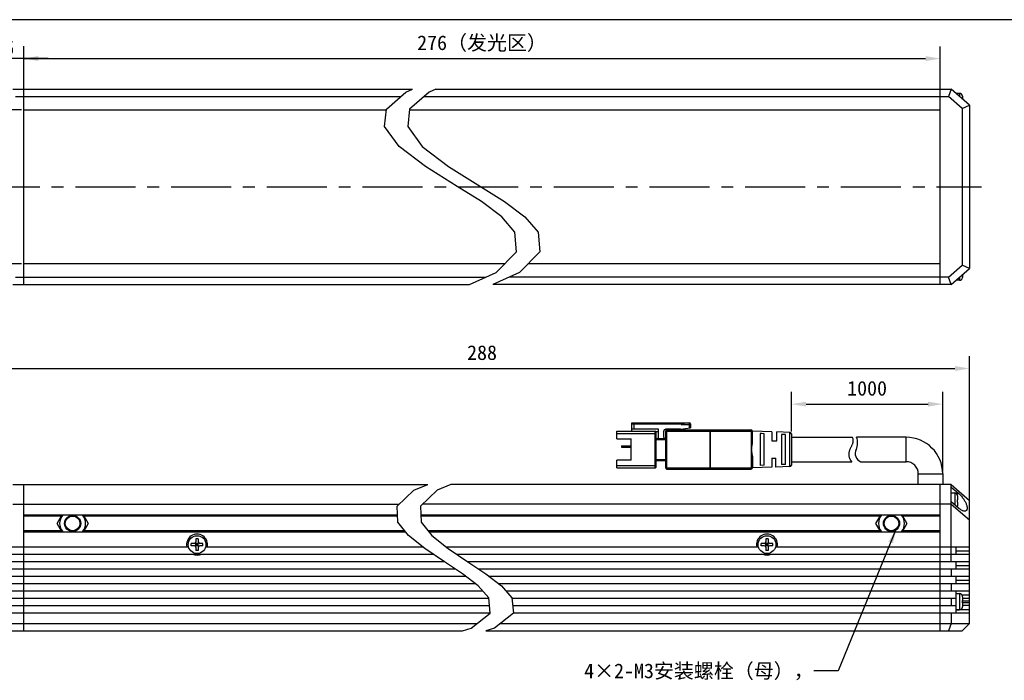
# Model space of a CAD drawing. Header units: millimetres. Extents: x 87 to 558, y 161 to 370.
# Tile 3 of 4: x 195 to 396, y 235 to 370. Entities that reach past the tile are written whole.
import ezdxf
from ezdxf.enums import TextEntityAlignment as Align

# ---------------------------------------------------------------- set-up
doc = ezdxf.new("R2010")
doc.units = ezdxf.units.MM
doc.header["$LTSCALE"] = 32.67
doc.header["$PDMODE"] = 3
doc.header["$PDSIZE"] = 8
doc.linetypes.add('CENTER', pattern=[0.6, 0.375, -0.075, 0.075, -0.075])
doc.layers.get('0').update_dxf_attribs({"linetype": 'CONTINUOUS'})
doc.layers.get('Defpoints').update_dxf_attribs({"linetype": 'CONTINUOUS'})
for name, color, linetype in [('00_COMPONENTS', 7, 'CONTINUOUS'), ('03_ALL_AXES', 7, 'CONTINUOUS'), ('50_ALL_DETAILS', 7, 'CONTINUOUS'), ('51__DRAFT_DIMS', 7, 'CONTINUOUS'), ('_X2_56FE5C42_X0__01_528', 7, 'CONTINUOUS')]:
    doc.layers.add(name, color=color, linetype=linetype)
doc.styles.get("Standard").update_dxf_attribs({"font": 'simfang.ttf'})
doc.dimstyles.new('DIMSTYLE_1', dxfattribs={"dimtxt": 3, "dimasz": 3, "dimexe": 2.5, "dimexo": 0.5, "dimgap": 0.75, "dimtad": 1, "dimdsep": 46, "dimtxsty": 'STANDARD', "dimblk": '_FILLED', "dimblk1": '_FILLED', "dimblk2": '_FILLED', "dimcen": 0.09, "dimclrt": 3, "dimazin": 2, "dimtp": 0.3, "dimtm": 0.3, "dimtfac": 1, "dimtofl": 0, "dimtmove": 0, "dimatfit": 3, "dimldrblk": '_FILLED', "dimfxl": 1, "dimtolj": 1, "dimarcsym": 0})
doc.dimstyles.new('DIMSTYLE_2', dxfattribs={"dimtxt": 3, "dimasz": 3, "dimexe": 2.5, "dimexo": 0.5, "dimgap": 0.75, "dimtad": 1, "dimdsep": 46, "dimtxsty": 'STANDARD', "dimblk": '_FILLED', "dimblk1": '_FILLED', "dimblk2": '_FILLED', "dimcen": 0.09, "dimclrt": 3, "dimazin": 2, "dimtp": 0.5, "dimtm": 0.5, "dimtfac": 1, "dimtofl": 0, "dimtmove": 0, "dimatfit": 3, "dimldrblk": '_FILLED', "dimfxl": 1, "dimtolj": 1, "dimarcsym": 0})
doc.dimstyles.new('DIMSTYLE_4', dxfattribs={"dimtxt": 3, "dimasz": 3, "dimexe": 2.5, "dimexo": 0.5, "dimgap": 0.75, "dimtad": 1, "dimdsep": 46, "dimtxsty": 'STANDARD', "dimblk": '_FILLED', "dimblk1": '_FILLED', "dimblk2": '_FILLED', "dimcen": 0.09, "dimclrt": 3, "dimazin": 2, "dimtp": 0.1, "dimtm": 0.1, "dimtfac": 1, "dimtofl": 0, "dimtmove": 0, "dimatfit": 3, "dimldrblk": '_FILLED', "dimfxl": 1, "dimtolj": 1, "dimarcsym": 0})
doc.dimstyles.get("Standard").update_dxf_attribs({"dimtxt": 3, "dimasz": 3, "dimexe": 2.5, "dimexo": 0.5, "dimtad": 1, "dimdsep": 46, "dimtxsty": 'STANDARD', "dimblk": '_FILLED', "dimblk1": '_FILLED', "dimblk2": '_FILLED', "dimcen": 0.09, "dimclrt": 3, "dimazin": 2, "dimtol": 1, "dimtp": 0.01, "dimtm": 0.01, "dimtfac": 1, "dimtofl": 0, "dimtmove": 0, "dimatfit": 3, "dimldrblk": '_FILLED', "dimfxl": 1, "dimtolj": 1, "dimarcsym": 0})

# ---------------------------------------------------------------- blocks, each defined once
blk = doc.blocks.new('_FILLED')
at = {"color": 0, "linetype": 'ByBlock'}
blk.add_solid([(0, 0), (-1, 0.167), (-1, -0.167)], dxfattribs=at)
blk = doc.blocks.new('*D1')
at = {"layer": '51__DRAFT_DIMS', "color": 4, "transparency": 16777216}
for p, q in [((194.98, 351.93), (174.43, 351.93)), ((176.93, 351.93), (176.93, 336.13)), ((176.93, 320.33), (176.93, 336.13)), ((194.98, 320.33), (174.43, 320.33))]:
    blk.add_line(p, q, dxfattribs=at)
at = {"layer": '51__DRAFT_DIMS', "color": 4, "transparency": 16777216, "xscale": 3, "yscale": 3, "zscale": 3}
for p, rotation in [((176.93, 351.93), 90), ((176.93, 320.33), 270)]:
    blk.add_blockref('_FILLED', p, dxfattribs=dict(at, rotation=rotation))
at = {"layer": '51__DRAFT_DIMS', "color": 3, "transparency": 16777216}
for s, p in [('（发光区）', (176.18, 340.53)), ('31.6', (176.18, 325.14))]:
    blk.add_text(s, height=3, rotation=90, dxfattribs=at).set_placement(p, align=Align.CENTER)
blk = doc.blocks.new('*D11')
at = {"layer": '51__DRAFT_DIMS', "color": 0, "lineweight": -2}
for p, q in [((195.48, 355.13), (195.48, 364.92)), ((383.25, 355.13), (383.25, 364.92)), ((198.48, 362.42), (380.25, 362.42))]:
    blk.add_line(p, q, dxfattribs=at)
at = {"layer": 'Defpoints', "color": 0}
for p in [(383.25, 362.42), (195.48, 354.63), (383.25, 354.63)]:
    blk.add_point(p, dxfattribs=at)
at = {"layer": '51__DRAFT_DIMS', "color": 0, "linetype": 'ByBlock', "lineweight": -2, "xscale": 3, "yscale": 3, "zscale": 3, "rotation": 180}
blk.add_blockref('_FILLED', (195.48, 362.42), dxfattribs=at)
at = {"layer": '51__DRAFT_DIMS', "color": 0, "linetype": 'ByBlock', "lineweight": -2, "xscale": 3, "yscale": 3, "zscale": 3}
blk.add_blockref('_FILLED', (383.25, 362.42), dxfattribs=at)
at = {"layer": '51__DRAFT_DIMS', "color": 3, "insert": (289.36, 367.17), "char_height": 3, "attachment_point": 2, "line_spacing_factor": 0.9}
blk.add_mtext('\\A1;276（发光区）{}{{\\H0.7x;}{}}', dxfattribs=at)
blk = doc.blocks.new('*D12')
at = {"layer": '51__DRAFT_DIMS', "color": 0, "lineweight": -2}
for p, q in [((189.48, 268.35), (189.48, 301.4)), ((389.25, 268.35), (389.25, 301.4)), ((192.48, 298.9), (386.25, 298.9))]:
    blk.add_line(p, q, dxfattribs=at)
at = {"layer": 'Defpoints', "color": 0}
for p in [(389.25, 298.9), (189.48, 267.85), (389.25, 267.85)]:
    blk.add_point(p, dxfattribs=at)
at = {"layer": '51__DRAFT_DIMS', "color": 0, "linetype": 'ByBlock', "lineweight": -2, "xscale": 3, "yscale": 3, "zscale": 3, "rotation": 180}
blk.add_blockref('_FILLED', (189.48, 298.9), dxfattribs=at)
at = {"layer": '51__DRAFT_DIMS', "color": 0, "linetype": 'ByBlock', "lineweight": -2, "xscale": 3, "yscale": 3, "zscale": 3}
blk.add_blockref('_FILLED', (389.25, 298.9), dxfattribs=at)
at = {"layer": '51__DRAFT_DIMS', "color": 3, "insert": (289.36, 303.65), "char_height": 3, "attachment_point": 2, "line_spacing_factor": 0.9}
blk.add_mtext('\\A1;288{}{{\\H0.7x;}{}}', dxfattribs=at)
blk = doc.blocks.new('*D13')
at = {"layer": '51__DRAFT_DIMS', "color": 0, "lineweight": -2}
for p, q in [((352.75, 286.01), (352.75, 294.09)), ((383.75, 277.8), (383.75, 294.09)), ((355.75, 291.59), (380.75, 291.59))]:
    blk.add_line(p, q, dxfattribs=at)
at = {"layer": 'Defpoints', "color": 0}
for p in [(383.75, 291.59), (352.75, 285.51), (383.75, 277.3)]:
    blk.add_point(p, dxfattribs=at)
at = {"layer": '51__DRAFT_DIMS', "color": 0, "linetype": 'ByBlock', "lineweight": -2, "xscale": 3, "yscale": 3, "zscale": 3, "rotation": 180}
blk.add_blockref('_FILLED', (352.75, 291.59), dxfattribs=at)
at = {"layer": '51__DRAFT_DIMS', "color": 0, "linetype": 'ByBlock', "lineweight": -2, "xscale": 3, "yscale": 3, "zscale": 3}
blk.add_blockref('_FILLED', (383.75, 291.59), dxfattribs=at)
at = {"layer": '51__DRAFT_DIMS', "color": 3, "insert": (368.25, 296.34), "char_height": 3, "attachment_point": 2, "line_spacing_factor": 0.9}
blk.add_mtext('\\A1;1000{}{{\\H0.7x;}{}}', dxfattribs=at)
blk = doc.blocks.new('*D9')
at = {"layer": '51__DRAFT_DIMS', "color": 4, "transparency": 16777216}
for p, q in [((189.48, 353.38), (189.48, 364.95)), ((195.48, 355.13), (195.48, 364.95)), ((189.48, 362.45), (184.48, 362.45)), ((184.48, 362.45), (192.48, 362.45)), ((200.48, 362.45), (192.48, 362.45)), ((195.48, 362.45), (200.48, 362.45))]:
    blk.add_line(p, q, dxfattribs=at)
at = {"layer": '51__DRAFT_DIMS', "color": 4, "transparency": 16777216, "xscale": 3, "yscale": 3, "zscale": 3}
blk.add_blockref('_FILLED', (189.48, 362.45), dxfattribs=at)
at = {"layer": '51__DRAFT_DIMS', "color": 4, "transparency": 16777216, "xscale": 3, "yscale": 3, "zscale": 3, "rotation": 180}
blk.add_blockref('_FILLED', (195.48, 362.45), dxfattribs=at)
at = {"layer": '51__DRAFT_DIMS', "color": 3, "transparency": 16777216}
blk.add_text('6', height=3, dxfattribs=at).set_placement((192.48, 363.2), align=Align.CENTER)

msp = doc.modelspace()

# ---------------------------------------------------------------- linework, layer by layer
at = {"color": 7}
msp.add_line((558.13115, 370.39629), (86.90311, 370.39629), dxfattribs=at)
at = {"color": 4}
for p, q in [((269.75446, 352.07156), (273.76017, 355.57091)), ((273.76017, 355.57091), (275.12694, 356.1256)), ((278.52874, 355.57091), (274.52303, 352.07156)), ((279.89551, 356.1256), (278.52874, 355.57091)), ((269.36626, 348.53397), (269.75446, 352.07156)), ((274.52303, 352.07156), (274.13483, 348.53397)), ((272.34909, 344.39846), (269.36626, 348.53397)), ((274.13483, 348.53397), (277.11766, 344.39846)), ((277.75547, 340.28194), (272.34909, 344.39846)), ((277.11766, 344.39846), (282.52404, 340.28194)), ((284.25024, 336.22253), (277.75547, 340.28194)), ((282.52404, 340.28194), (289.01881, 336.22253)), ((289.2237, 333.101), (284.25024, 336.22253)), ((289.01881, 336.22253), (293.99227, 333.101)), ((293.39232, 329.99234), (289.2237, 333.101)), ((293.99227, 333.101), (298.16089, 329.99234)), ((296.1023, 326.85114), (293.39232, 329.99234)), ((298.16089, 329.99234), (300.87087, 326.85114)), ((296.45143, 322.83112), (296.1023, 326.85114)), ((300.87087, 326.85114), (301.22, 322.83112)), ((292.27669, 318.60328), (296.45143, 322.83112)), ((301.22, 322.83112), (297.04526, 318.60328)), ((286.82288, 316.1256), (292.27669, 318.60328)), ((297.04526, 318.60328), (291.59145, 316.1256)), ((275.37136, 273.94041), (278.22463, 275.09754)), ((282.9932, 275.09754), (280.13993, 273.94041)), ((271.95784, 270.68277), (275.37136, 273.94041)), ((280.13993, 273.94041), (276.72641, 270.68277)), ((272.12202, 267.42512), (271.95784, 270.68277)), ((276.72641, 270.68277), (276.89059, 267.42512)), ((274.28942, 264.69045), (272.12202, 267.42512)), ((276.89059, 267.42512), (279.05799, 264.69045)), ((277.66861, 261.97024), (274.28942, 264.69045)), ((279.05799, 264.69045), (282.43718, 261.97024)), ((281.65419, 259.27109), (277.66861, 261.97024)), ((282.43718, 261.97024), (286.42277, 259.27109)), ((285.37216, 256.78407), (281.65419, 259.27109)), ((286.42277, 259.27109), (290.14073, 256.78407)), ((288.57007, 254.33078), (285.37216, 256.78407)), ((290.14073, 256.78407), (293.33864, 254.33078)), ((290.72699, 251.92097), (288.57007, 254.33078)), ((293.33864, 254.33078), (295.49556, 251.92097)), ((291.05152, 248.72687), (290.72699, 251.92097)), ((295.49556, 251.92097), (295.82009, 248.72687)), ((287.16417, 245.65612), (291.05152, 248.72687)), ((295.82009, 248.72687), (291.93274, 245.65612)), ((285.36489, 245.09754), (287.16417, 245.65612)), ((291.93274, 245.65612), (290.13346, 245.09754))]:
    msp.add_line(p, q, dxfattribs=at)
at = {"layer": '00_COMPONENTS', "color": 7}
for p, q in [((193.23026, 356.1256), (275.12694, 356.1256)), ((195.48026, 316.1256), (195.48026, 356.1256)), ((279.89551, 356.1256), (385.49678, 356.1256)), ((383.24678, 316.1256), (383.24678, 356.1256)), ((385.49678, 356.1256), (384.93723, 354.6256)), ((389.24678, 352.8756), (385.49678, 356.1256)), ((387.19678, 355.2756), (386.49678, 355.2756)), ((386.49678, 355.26977), (386.49678, 355.25894)), ((193.78981, 354.6256), (272.67807, 354.6256)), ((277.44664, 354.6256), (384.93723, 354.6256)), ((387.74678, 352.19066), (384.93723, 354.6256)), ((387.79179, 354.72473), (387.79472, 354.72524)), ((387.79179, 354.72473), (387.79332, 354.71158)), ((387.79332, 354.71158), (387.79456, 354.69841)), ((387.79456, 354.69841), (387.79553, 354.68521)), ((387.79553, 354.68521), (387.79622, 354.67197)), ((387.79622, 354.67197), (387.79664, 354.6587)), ((387.79664, 354.6587), (387.79678, 354.64541)), ((387.79678, 354.64541), (387.79678, 354.13227)), ((195.48026, 351.9256), (269.73844, 351.9256)), ((274.50701, 351.9256), (383.24678, 351.9256)), ((387.74678, 352.19066), (389.24678, 352.8756)), ((387.74678, 352.19066), (387.74678, 320.06055)), ((389.24678, 352.8756), (389.24678, 319.3756)), ((293.97738, 320.3256), (195.48026, 320.3256)), ((383.24678, 320.3256), (298.74595, 320.3256)), ((384.93723, 317.6256), (387.74678, 320.06055)), ((385.49678, 316.1256), (389.24678, 319.3756)), ((389.24678, 319.3756), (387.74678, 320.06055)), ((193.78981, 317.6256), (290.12465, 317.6256)), ((384.93723, 317.6256), (294.89322, 317.6256)), ((385.49678, 316.1256), (384.93723, 317.6256)), ((386.49678, 316.98144), (386.49678, 316.99227)), ((387.19678, 316.9756), (386.49678, 316.9756)), ((387.79331, 317.53954), (387.79179, 317.52648)), ((387.79472, 317.52597), (387.79179, 317.52648)), ((387.79455, 317.55267), (387.79331, 317.53954)), ((387.79552, 317.56585), (387.79455, 317.55267)), ((387.79622, 317.5791), (387.79552, 317.56585)), ((387.79664, 317.59242), (387.79622, 317.5791)), ((387.79678, 317.6058), (387.79664, 317.59242)), ((387.79678, 318.11894), (387.79678, 317.6058)), ((193.23026, 316.1256), (286.82288, 316.1256)), ((385.49678, 316.1256), (291.59145, 316.1256)), ((376.24678, 284.79754), (366.08978, 284.79754)), ((366.97257, 279.79754), (376.24678, 279.79754)), ((378.74678, 275.09754), (378.74678, 277.29754)), ((383.74678, 277.29754), (383.74678, 275.09754)), ((193.23026, 275.09754), (278.22463, 275.09754)), ((195.48026, 245.09754), (195.48026, 275.09754)), ((385.49678, 275.09754), (282.9932, 275.09754)), ((383.24678, 245.09754), (383.24678, 275.09754)), ((385.49678, 275.09754), (389.24678, 271.84754)), ((385.49678, 259.34754), (385.49678, 275.09754)), ((385.49678, 274.57996), (387.04005, 273.24246)), ((385.49678, 273.40754), (386.19678, 273.40754)), ((386.79179, 272.85666), (386.7947, 272.85717)), ((386.79678, 272.77734), (386.79678, 272.00754)), ((193.23026, 271.09754), (272.39245, 271.09754)), ((385.49678, 271.09754), (277.16102, 271.09754)), ((385.49678, 271.61011), (387.04005, 270.27261)), ((385.49678, 271.09754), (389.24678, 267.84754)), ((386.79179, 272.00754), (386.79678, 272.00754)), ((386.79678, 271.50754), (386.79179, 271.50754)), ((386.79472, 270.6579), (386.79179, 270.65841)), ((386.79678, 271.50754), (386.79678, 270.73773)), ((389.24678, 246.59754), (389.24678, 271.84754)), ((272.05033, 268.84754), (195.48026, 268.84754)), ((202.30486, 267.14756), (203.28634, 268.84754)), ((207.67418, 268.84754), (208.65566, 267.14756)), ((383.24678, 268.84754), (276.8189, 268.84754)), ((370.07138, 267.14756), (371.05286, 268.84754)), ((375.4407, 268.84754), (376.42218, 267.14756)), ((203.28637, 265.44754), (202.30486, 267.14756)), ((208.65566, 267.14756), (207.67415, 265.44754)), ((371.05289, 265.44754), (370.07138, 267.14756)), ((376.42218, 267.14756), (375.44067, 265.44754)), ((195.48026, 265.44754), (273.68938, 265.44754)), ((278.45795, 265.44754), (383.24678, 265.44754)), ((189.48026, 262.34754), (229.22402, 262.34754)), ((229.78026, 262.54754), (229.78026, 263.04754)), ((230.43026, 263.04754), (229.78026, 263.04754)), ((230.43026, 262.54754), (229.78026, 262.54754)), ((231.31813, 262.45967), (230.64239, 263.1354)), ((230.64239, 262.45967), (231.31813, 263.1354)), ((230.73026, 263.99754), (230.73026, 263.34754)), ((231.23026, 263.99754), (230.73026, 263.99754)), ((230.73026, 262.54754), (230.73026, 263.04754)), ((231.23026, 263.04754), (230.73026, 263.04754)), ((231.23026, 262.79754), (230.73026, 262.79754)), ((231.23026, 262.54754), (230.73026, 262.54754)), ((230.98026, 263.04754), (230.98026, 262.54754)), ((231.23026, 263.99754), (231.23026, 263.34754)), ((231.23026, 262.54754), (231.23026, 263.04754)), ((232.18026, 263.04754), (231.53026, 263.04754)), ((232.18026, 262.54754), (231.53026, 262.54754)), ((232.18026, 262.54754), (232.18026, 263.04754)), ((232.7365, 262.34754), (277.19991, 262.34754)), ((281.96848, 262.34754), (345.99054, 262.34754)), ((347.19678, 263.04754), (346.54678, 263.04754)), ((346.54678, 262.54754), (346.54678, 263.04754)), ((347.19678, 262.54754), (346.54678, 262.54754)), ((347.40891, 263.1354), (348.08465, 262.45967)), ((347.40891, 262.45967), (348.08465, 263.1354)), ((347.99678, 263.99754), (347.49678, 263.99754)), ((347.49678, 263.99754), (347.49678, 263.34754)), ((347.99678, 263.04754), (347.49678, 263.04754)), ((347.49678, 262.54754), (347.49678, 263.04754)), ((347.99678, 262.79754), (347.49678, 262.79754)), ((347.99678, 262.54754), (347.49678, 262.54754)), ((347.74678, 263.04754), (347.74678, 262.54754)), ((347.99678, 263.99754), (347.99678, 263.34754)), ((347.99678, 262.54754), (347.99678, 263.04754)), ((348.94678, 263.04754), (348.29678, 263.04754)), ((348.94678, 262.54754), (348.29678, 262.54754)), ((348.94678, 262.54754), (348.94678, 263.04754)), ((349.50302, 262.34754), (389.24678, 262.34754)), ((386.49678, 260.84754), (386.49678, 262.34754)), ((189.48026, 260.84754), (279.3264, 260.84754)), ((230.73026, 262.24754), (230.73026, 261.59754)), ((231.23026, 261.59754), (230.73026, 261.59754)), ((231.23026, 262.24754), (231.23026, 261.59754)), ((284.09497, 260.84754), (389.24678, 260.84754)), ((347.49678, 262.24754), (347.49678, 261.59754)), ((347.99678, 261.59754), (347.49678, 261.59754)), ((347.99678, 262.24754), (347.99678, 261.59754)), ((189.48026, 259.34754), (281.54131, 259.34754)), ((286.30988, 259.34754), (389.24678, 259.34754)), ((386.49678, 257.84754), (386.49678, 259.34754)), ((189.48026, 257.84754), (283.78233, 257.84754)), ((189.48026, 256.34754), (285.94119, 256.34754)), ((288.5509, 257.84754), (389.24678, 257.84754)), ((290.70976, 256.34754), (389.24678, 256.34754)), ((385.49678, 257.84754), (385.49678, 256.34754)), ((386.49678, 254.84754), (386.49678, 256.34754)), ((189.48026, 254.84754), (287.89647, 254.84754)), ((292.66504, 254.84754), (389.24678, 254.84754)), ((385.49678, 254.84754), (385.49678, 253.34754)), ((189.48026, 253.34754), (289.45013, 253.34754)), ((294.2187, 253.34754), (389.24678, 253.34754)), ((386.49678, 248.84754), (386.49678, 253.34754)), ((386.49678, 252.74754), (387.19678, 252.74754)), ((387.79179, 252.19666), (387.7947, 252.19717)), ((192.23026, 251.84754), (290.73445, 251.84754)), ((192.23026, 250.34754), (290.88686, 250.34754)), ((295.50303, 251.84754), (386.49678, 251.84754)), ((295.65543, 250.34754), (386.49678, 250.34754)), ((385.49678, 251.84754), (385.49678, 250.34754)), ((387.79179, 251.34754), (387.79678, 251.34754)), ((387.79678, 250.84754), (387.79179, 250.84754)), ((387.79678, 252.11734), (387.79678, 251.34754)), ((387.79678, 251.84754), (389.24678, 251.84754)), ((387.79678, 250.84754), (387.79678, 250.07773)), ((389.24678, 250.34754), (387.79678, 250.34754)), ((189.48026, 248.84754), (291.03926, 248.84754)), ((295.80783, 248.84754), (389.24678, 248.84754)), ((385.49678, 248.84754), (385.49678, 246.59754)), ((386.49678, 249.44754), (387.19678, 249.44754)), ((387.79472, 249.9979), (387.79179, 249.99841)), ((189.48026, 246.59754), (288.35593, 246.59754)), ((293.1245, 246.59754), (389.24678, 246.59754)), ((385.49678, 246.59754), (384.93723, 245.09754)), ((387.74678, 245.09754), (389.24678, 246.59754)), ((190.98026, 245.09754), (285.36489, 245.09754)), ((290.13346, 245.09754), (387.74678, 245.09754))]:
    msp.add_line(p, q, dxfattribs=at)
at = {"layer": '00_COMPONENTS', "color": 4}
for p, q in [((387.19678, 355.2756), (387.19678, 354.65227)), ((387.19678, 317.59894), (387.19678, 316.9756)), ((376.24678, 279.79754), (376.24678, 284.79754)), ((378.74678, 277.29754), (383.74678, 277.29754)), ((386.19678, 273.40754), (386.19678, 271.00344)), ((386.6072, 273.24246), (387.04005, 273.24246)), ((203.17087, 268.64754), (195.48026, 268.64754)), ((272.06041, 268.64754), (207.78965, 268.64754)), ((370.93739, 268.64754), (276.82898, 268.64754)), ((383.24678, 268.64754), (375.55617, 268.64754)), ((203.1709, 265.64754), (195.48026, 265.64754)), ((273.53086, 265.64754), (207.78962, 265.64754)), ((370.93742, 265.64754), (278.29944, 265.64754)), ((383.24678, 265.64754), (375.55614, 265.64754)), ((389.24678, 261.43332), (386.49678, 261.43332)), ((389.24678, 258.43332), (386.49678, 258.43332)), ((389.24678, 255.43332), (386.49678, 255.43332)), ((387.19678, 252.74754), (387.19678, 249.44754)), ((389.24678, 252.43332), (387.72202, 252.43332)), ((387.79678, 251.29946), (389.24678, 251.29946)), ((389.24678, 250.89561), (387.79678, 250.89561)), ((389.24678, 249.43332), (386.49678, 249.43332))]:
    msp.add_line(p, q, dxfattribs=at)
at = {"layer": '00_COMPONENTS', "color": 7}
for points in [[(386.79678, 272.77734), (386.79664, 272.79064), (386.79622, 272.8039), (386.79553, 272.81714), (386.79456, 272.83034), (386.79332, 272.84351), (386.79179, 272.85666)], [(387.04005, 273.24246), (387.18099, 273.1147), (387.31815, 272.98134), (387.45153, 272.84239), (387.58204, 272.69638), (387.70877, 272.54477), (387.82899, 272.39192), (387.9422, 272.23814), (388.04889, 272.08311), (388.14784, 271.93025), (388.23864, 271.78005), (388.3217, 271.63201), (388.397, 271.48815), (388.46434, 271.34884), (388.52393, 271.21371), (388.57633, 271.08357), (388.62152, 270.95863), (388.65954, 270.83868), (388.69099, 270.72394), (388.71595, 270.61446), (388.73436, 270.51018), (388.74658, 270.41113), (388.75275, 270.31726), (388.75273, 270.22863), (388.74653, 270.14547), (388.73427, 270.06764), (388.71582, 269.99529), (388.69081, 269.92912), (388.65932, 269.86892), (388.62126, 269.8149), (388.57602, 269.76835), (388.52356, 269.72908), (388.4639, 269.69728), (388.3965, 269.67476), (388.32115, 269.66148), (388.25164, 269.65742)], [(386.79179, 271.50754), (386.79342, 271.59093), (386.7944, 271.67431), (386.79472, 271.75765), (386.7944, 271.84097), (386.79342, 271.92427), (386.79179, 272.00754)], [(386.79179, 270.65841), (386.79331, 270.67147), (386.79455, 270.6846), (386.79552, 270.69778), (386.79622, 270.71104), (386.79664, 270.72435), (386.79678, 270.73773)], [(388.25164, 269.65742), (388.23805, 269.65749), (388.14723, 269.66473), (388.04829, 269.68344), (387.94163, 269.7134), (387.82848, 269.75586), (387.70833, 269.8114), (387.58168, 269.87945), (387.45125, 269.95963), (387.31796, 270.05183), (387.18089, 270.15615), (387.04005, 270.27261)], [(387.79678, 252.11734), (387.79664, 252.13064), (387.79622, 252.1439), (387.79553, 252.15714), (387.79456, 252.17034), (387.79332, 252.18351), (387.79179, 252.19666)], [(387.79179, 250.84754), (387.79342, 250.93093), (387.7944, 251.01431), (387.79472, 251.09765), (387.7944, 251.18097), (387.79342, 251.26427), (387.79179, 251.34754)], [(387.79179, 249.99841), (387.79331, 250.01147), (387.79455, 250.0246), (387.79552, 250.03778), (387.79622, 250.05104), (387.79664, 250.06435), (387.79678, 250.07773)]]:
    msp.add_lwpolyline(points, dxfattribs=at)
for centre, radius in [((205.48026, 267.14756), 1.65), ((205.48026, 267.14756), 1.5), ((373.24678, 267.14756), 1.65), ((373.24678, 267.14756), 1.5), ((230.98026, 262.79754), 1.825), ((347.74678, 262.79754), 1.825)]:
    msp.add_circle(centre, radius, dxfattribs=at)
for centre, radius, start, end in [((387.19678, 354.6756), 0.6, 4.7454404, 90), ((387.19678, 317.5756), 0.6, 270, 355.2545596), ((363.31701, 283.65221), 3, 333.1562327, 22.4436174), ((376.24678, 277.29754), 7.5, 0, 90), ((367.59977, 281.48473), 1.8, 153.1562327, 249.6078352), ((376.24678, 277.29754), 2.5, 0, 90), ((386.19678, 272.80754), 0.6, 4.7454404, 90), ((386.19678, 270.70754), 0.6, 341.0462306, 355.2545596), ((205.48026, 267.14756), 2.65578, 140.1858471, 219.8154357), ((205.48026, 267.14756), 2.65578, 320.1845643, 39.8141529), ((373.24678, 267.14756), 2.65578, 140.1858471, 219.8154357), ((373.24678, 267.14756), 2.65578, 320.1845643, 39.8141529), ((230.98026, 262.79754), 2.15, 347.9185301, 192.0814699), ((347.74678, 262.79754), 2.15, 347.9185301, 192.0814699), ((230.43026, 263.34754), 0.3, 270, 360), ((230.43026, 262.24754), 0.3, 0, 90), ((231.53026, 263.34754), 0.3, 180, 270), ((231.53026, 262.24754), 0.3, 90, 180), ((347.19678, 263.34754), 0.3, 270, 360), ((347.19678, 262.24754), 0.3, 0, 90), ((348.29678, 263.34754), 0.3, 180, 270), ((348.29678, 262.24754), 0.3, 90, 180), ((230.98026, 262.79754), 2.15, 245.0908473, 294.9091527), ((347.74678, 262.79754), 2.15, 245.0908473, 294.9091527), ((387.19678, 252.14754), 0.6, 4.7454404, 90), ((387.19678, 250.04754), 0.6, 270, 355.2545596)]:
    msp.add_arc(centre, radius, start, end, dxfattribs=at)
at = {"layer": '03_ALL_AXES', "color": 1, "linetype": 'CENTER'}
msp.add_line((186.48026, 336.1256), (391.67632, 336.1256), dxfattribs=at)
at = {"layer": '_X2_56FE5C42_X0__01_528', "color": 7}
for p, q in [((320.04678, 286.04754), (320.04678, 287.74754)), ((320.04678, 287.74754), (331.84678, 287.74754)), ((320.04678, 287.54754), (330.44678, 287.54754)), ((330.04678, 286.44754), (332.04678, 286.74754)), ((330.14678, 287.44754), (331.04678, 287.74754)), ((332.04678, 287.54754), (332.04678, 286.74754)), ((316.94678, 284.49754), (316.94678, 286.04754)), ((316.94678, 286.04754), (324.84678, 286.04754)), ((316.94678, 284.49754), (319.94678, 284.49754)), ((319.94678, 280.09754), (319.94678, 284.49754)), ((325.54678, 286.44754), (320.04678, 286.44754)), ((325.54678, 285.94754), (325.0198, 285.94754)), ((325.04678, 278.74754), (325.04678, 285.84754)), ((327.04678, 284.44754), (325.04678, 284.44754)), ((325.54678, 284.94754), (325.54678, 286.44754)), ((326.54678, 285.94754), (326.54678, 284.94754)), ((330.04678, 286.44754), (327.04678, 286.44754)), ((327.04678, 278.44754), (327.04678, 286.14754)), ((327.24678, 286.34754), (344.44678, 286.34754)), ((344.74678, 283.65081), (344.74678, 286.04754)), ((348.74678, 285.92254), (344.74678, 286.04754)), ((346.34678, 285.55752), (346.34678, 279.03755)), ((346.61195, 285.5482), (346.34679, 285.55752)), ((347.14679, 285.52898), (346.61195, 285.5482)), ((347.14678, 279.06595), (347.14678, 285.52898)), ((348.74678, 285.92254), (348.74678, 284.0478)), ((349.74678, 284.04767), (349.74678, 285.89129)), ((352.45615, 285.80662), (349.74678, 285.89129)), ((350.74678, 285.40058), (350.74678, 279.19449)), ((351.5464, 285.3717), (350.74679, 285.40058)), ((351.54639, 279.22321), (351.54639, 285.3717)), ((352.74678, 285.50676), (352.74678, 279.08831)), ((352.74678, 284.79754), (365.23961, 284.79754)), ((317.94678, 283.04754), (317.94678, 282.74754)), ((317.94678, 283.04754), (319.94678, 283.04754)), ((317.94678, 282.74754), (319.94678, 282.74754)), ((318.94678, 283.04754), (318.94678, 282.74754)), ((348.74679, 284.04754), (349.74679, 284.04754)), ((344.74678, 280.94424), (344.74678, 278.54754)), ((348.74678, 280.54754), (348.74678, 278.67254)), ((348.74678, 280.54754), (349.54678, 280.54754)), ((349.54678, 278.69754), (349.54678, 280.54754)), ((316.94678, 278.54754), (316.94678, 280.09754)), ((319.94678, 280.09754), (316.94678, 280.09754)), ((316.94678, 278.54754), (324.84678, 278.54754)), ((327.04678, 279.94754), (325.04678, 279.94754)), ((348.74678, 278.67254), (344.74678, 278.54754)), ((347.14678, 279.06595), (346.34678, 279.03755)), ((352.45615, 278.78845), (349.54678, 278.69754)), ((351.54639, 279.22321), (350.74678, 279.19449)), ((352.74678, 279.79754), (365.13804, 279.79754)), ((327.24678, 278.24754), (344.44678, 278.24754))]:
    msp.add_line(p, q, dxfattribs=at)
at = {"layer": '_X2_56FE5C42_X0__01_528', "color": 4}
for p, q in [((320.04678, 287.64754), (330.74678, 287.64754)), ((320.54678, 286.44754), (320.54678, 287.54754)), ((330.14678, 287.44754), (332.04678, 287.44754)), ((331.84678, 286.71754), (331.84678, 287.74754)), ((316.94678, 285.54754), (325.04678, 285.54754)), ((324.84678, 278.54754), (324.84678, 286.04754)), ((327.04678, 286.04754), (344.74678, 286.04754)), ((327.24678, 278.24754), (327.24678, 286.34754)), ((336.02111, 286.34754), (336.02111, 278.24754)), ((336.07208, 286.04754), (336.07208, 278.54754)), ((344.49775, 286.04754), (344.49775, 278.54754)), ((352.45615, 278.78845), (352.45615, 285.80662)), ((327.04678, 284.24754), (325.04678, 284.24754)), ((316.94678, 279.04754), (325.04678, 279.04754)), ((327.04678, 280.14754), (325.04678, 280.14754)), ((327.04678, 278.54754), (344.74678, 278.54754))]:
    msp.add_line(p, q, dxfattribs=at)
for points in [[(336.07208, 286.04754), (336.07163, 286.08726), (336.07029, 286.12635), (336.06807, 286.16411), (336.065, 286.20003), (336.06114, 286.23327), (336.05662, 286.26277), (336.0516, 286.28793), (336.04616, 286.30881), (336.0403, 286.32546), (336.03409, 286.33764), (336.02766, 286.34505), (336.02111, 286.34754)], [(344.44678, 286.34754), (344.45213, 286.34588), (344.45742, 286.34093), (344.4626, 286.33273), (344.46761, 286.32135), (344.4724, 286.3069), (344.47689, 286.28961), (344.48104, 286.2697), (344.4848, 286.24738), (344.48814, 286.22289), (344.49103, 286.19645), (344.49343, 286.1684), (344.49532, 286.13914), (344.49667, 286.10903), (344.49748, 286.07839), (344.49775, 286.04754)], [(336.02111, 278.24754), (336.02779, 278.25013), (336.03435, 278.25783), (336.04066, 278.27049), (336.04663, 278.28786), (336.05215, 278.3096), (336.05715, 278.3354), (336.06153, 278.36479), (336.06523, 278.3973), (336.06818, 278.43242), (336.07033, 278.4696), (336.07164, 278.50819), (336.07208, 278.54754)], [(344.49775, 278.54754), (344.49731, 278.50821), (344.496, 278.46961), (344.49385, 278.4324), (344.49089, 278.39722), (344.48719, 278.36466), (344.48279, 278.33522), (344.47779, 278.30942), (344.47225, 278.28768), (344.46628, 278.27036), (344.45997, 278.25776), (344.45344, 278.2501), (344.44678, 278.24754)]]:
    msp.add_lwpolyline(points, dxfattribs=at)
at = {"layer": '_X2_56FE5C42_X0__01_528', "color": 7}
for points in [[(365.13804, 279.79754), (365.13176, 279.80237), (365.1169, 279.8171), (365.09344, 279.84204), (365.05947, 279.8778), (365.0169, 279.92444), (364.9715, 279.98058), (364.92339, 280.04526), (364.87245, 280.11807), (364.82404, 280.19741), (364.77912, 280.28245), (364.73673, 280.37223), (364.69932, 280.46443), (364.66803, 280.55647), (364.64173, 280.64876), (364.6195, 280.74382), (364.60109, 280.84129), (364.58675, 280.94074), (364.57631, 281.04543), (364.56929, 281.15695), (364.56616, 281.27362), (364.56817, 281.39399), (364.57558, 281.51831), (364.58813, 281.64578), (364.60629, 281.7731), (364.63067, 281.89992), (364.66065, 282.02577), (364.69485, 282.14694), (364.73271, 282.25977), (364.77479, 282.36729), (364.82149, 282.47597), (364.87441, 282.58812), (364.93193, 282.70094), (364.98962, 282.81318), (365.04719, 282.9243), (365.10492, 283.03435), (365.15915, 283.14304), (365.20919, 283.24999), (365.25574, 283.35511), (365.29717, 283.45852), (365.3331, 283.55912), (365.36391, 283.65755), (365.38912, 283.75626), (365.40892, 283.85468), (365.42311, 283.95225), (365.43063, 284.05075), (365.43078, 284.15026), (365.42425, 284.24824), (365.41207, 284.34231), (365.39285, 284.43156), (365.36798, 284.51434), (365.34264, 284.58796), (365.31679, 284.65166), (365.29047, 284.70472), (365.26905, 284.74575), (365.25433, 284.77465), (365.24452, 284.79185), (365.23961, 284.79754)], [(344.60122, 282.29754), (344.60878, 282.44583), (344.62194, 282.59494), (344.64003, 282.74487), (344.66255, 282.89602), (344.68706, 283.04798), (344.70988, 283.19957), (344.72872, 283.35037), (344.74184, 283.50078), (344.74678, 283.65081)], [(344.68297, 281.57759), (344.65112, 281.77878), (344.63694, 281.87377), (344.62437, 281.96588), (344.61424, 282.05439), (344.60698, 282.13904), (344.60261, 282.22009), (344.60122, 282.29754)], [(344.74678, 280.94424), (344.74535, 281.0223), (344.74109, 281.10468), (344.73413, 281.19137), (344.72443, 281.28322), (344.71223, 281.37939), (344.69829, 281.47729), (344.68297, 281.57759)]]:
    msp.add_lwpolyline(points, dxfattribs=at)
for centre, radius, start, end in [((331.84678, 287.54754), 0.2, 0, 89.9999993), ((324.84678, 285.84754), 0.2, 0.0000002, 89.9999992), ((325.04678, 284.94754), 0.5, 270.0000003, 359.9999997), ((327.04678, 285.94754), 0.5, 90, 180), ((327.04678, 284.94754), 0.5, 180.0000002, 270), ((327.24678, 286.14754), 0.2, 90, 179.9999993), ((344.44678, 286.04754), 0.3, 0, 89.9999999), ((352.44678, 285.50676), 0.3, 0.023181, 88.1820546), ((324.84678, 278.74754), 0.2, 270.0000001, 0.0001294), ((327.24678, 278.44754), 0.2, 180.0000001, 270), ((344.44678, 278.54754), 0.3, 270, 359.9999992), ((352.44678, 279.08831), 0.3, 271.7900492, 359.9492092)]:
    msp.add_arc(centre, radius, start, end, dxfattribs=at)

# ---------------------------------------------------------------- texts
at = {"layer": '50_ALL_DETAILS', "color": 3}
msp.add_text('4×2-M3安装螺栓（母），', height=3, dxfattribs=at).set_placement((357.31174, 235.42011), align=Align.RIGHT)

# ---------------------------------------------------------------- dimensions: what is measured, and where the dimension line sits
at = {"layer": '51__DRAFT_DIMS', "color": 4}
for base, p1, p2, text, picture, middle in [((383.24678, 362.41988), (195.48026, 354.6256), (383.24678, 354.6256), '276（发光区）{}{{\\H0.7x;}{}}', '*D11', (289.36352, 365.16988)), ((389.24678, 298.90137), (189.48026, 267.84754), (389.24678, 267.84754), '288{}{{\\H0.7x;}{}}', '*D12', (289.36352, 301.65137))]:
    dim = msp.add_linear_dim(base=base, p1=p1, p2=p2, text=text, dimstyle='DIMSTYLE_2', dxfattribs=at)
    dim.commit()
    dim.dimension.update_dxf_attribs({"geometry": picture, "text_midpoint": middle})
dim = msp.add_linear_dim(base=(195.48026, 362.44561), p1=(189.48026, 352.8756), p2=(195.48026, 354.6256), dimstyle='DIMSTYLE_4', dxfattribs=at)
dim.commit()
dim.dimension.update_dxf_attribs({"geometry": '*D9', "text_midpoint": (192.45096, 362.44561), "dimtype": 160})
dim = msp.add_linear_dim(base=(176.93264, 320.3256), p1=(195.48026, 351.9256), p2=(195.48026, 320.3256), angle=270, text='<>（发光区）', dimstyle='DIMSTYLE_1', dxfattribs=at)
dim.commit()
dim.dimension.update_dxf_attribs({"geometry": '*D1', "text_midpoint": (176.93264, 336.1256), "dimtype": 160})
dim = msp.add_linear_dim(base=(383.74678, 291.59356), p1=(352.74678, 285.50688), p2=(383.74678, 277.29754), text='1000{}{{\\H0.7x;}{}}', dimstyle='DIMSTYLE_1', override={"dimdec": 4}, dxfattribs=at)
dim.commit()
dim.dimension.update_dxf_attribs({"geometry": '*D13', "text_midpoint": (368.24678, 294.34356)})

# ---------------------------------------------------------------- leaders
at = {"layer": '50_ALL_DETAILS', "color": 4}
msp.add_leader([(374.23678, 266.02066), (362.31174, 236.92011), (357.31174, 236.92011)], dimstyle='STANDARD', override={"dimtad": 0}, dxfattribs=at)

doc.saveas('drawing.dxf')
